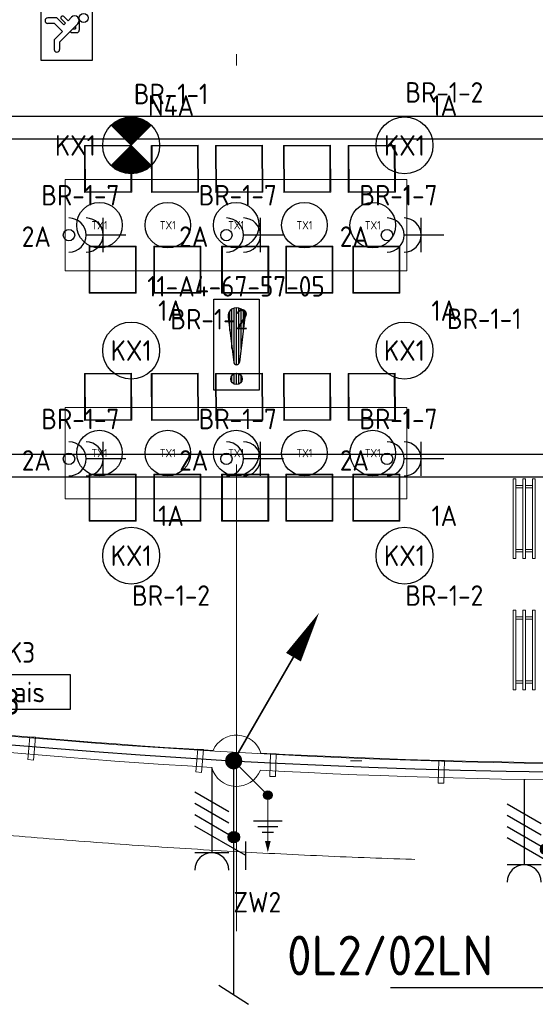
# Model space of a CAD drawing. Header units: millimetres. Extents: x -39149 to 267781, y -2340 to 58540.
# Tile 52 of 244: x 19707 to 24236, y -2137 to 6503. Entities that reach past the tile are written whole.
import ezdxf
from ezdxf.enums import TextEntityAlignment as Align

# ---------------------------------------------------------------- set-up
doc = ezdxf.new("R2010")
doc.units = ezdxf.units.MM
doc.header["$LTSCALE"] = 100
doc.header["$MEASUREMENT"] = 0
for name, pattern in [('B0605', [141, 70, -35, 1, -35]), ('B0703', [93.740001, 62.5, -31.240001]), ('E_GOOT2', [2000, 1000, 1000])]:
    doc.linetypes.add(name, pattern=pattern)
for name, color, linetype in [('00  Bestaand', 7, 'Continuous'), ('00  Bestaande kolommen', 7, 'Continuous'), ('000025--', 2, 'Continuous'), ('45 Plafond', 7, 'Continuous'), ('73 Keuken', 7, 'Continuous'), ('82 Interieur', 7, 'Continuous'), ('A Stramien', 7, 'Continuous'), ('AL$1A---_ALGEMEEN--bestaand', 9, 'Continuous'), ('EL6122--_L', 4, 'Continuous'), ('EL6131--_KG', 3, 'Continuous'), ('EL6221--_KRACHT_400', 3, 'Continuous'), ('EL6222--_KRACHT_230', 3, 'Continuous'), ('EL6223--', 3, 'Continuous'), ('EL6311--_LICHT_BINNEN', 3, 'Continuous'), ('EL6321--_NOODLICHT_DECEN', 3, 'Continuous'), ('EL6441--_DATACOM', 3, 'Continuous'), ('EL6511--_BRANDMELD', 3, 'Continuous'), ('handhaven - AL$1A---_ALGEMEEN', 8, 'Continuous'), ('I-BEV', 7, 'Continuous'), ('INDELING--bestaand', 7, 'Continuous')]:
    doc.layers.add(name, color=color, linetype=linetype)
doc.styles.add('BURO-018', font='isocp.shx', dxfattribs={"height": 180})
doc.styles.add('buro-035', font='isocp.shx', dxfattribs={"height": 350})
doc.styles.add('GENERATED_STYLE_3', font='swiss.ttf', dxfattribs={"width": 0.96})
doc.styles.add('ISO25', font='ISO', dxfattribs={"height": 225})
doc.styles.add('STABICAD-012', font='ISOCP.SHX', dxfattribs={"height": 1.2})
doc.styles.add('STABICAD-018', font='ISOCP.SHX', dxfattribs={"height": 1.8})

# ---------------------------------------------------------------- blocks, each defined once
blk = doc.blocks.new('Slab_152_7', base_point=(61.5, 11625))
at = {"layer": '45 Plafond', "color": 8, "linetype": 'Continuous', "lineweight": 0}
blk.add_lwpolyline([(61.5, 11625), (7161.5, 11625), (7161.5, 7850), (18261.5, 7850), (18261.5, 10250), (18050.2, 10250), (18050.2, 11625), (35849.9, 11625), (35849.9, 11400), (36099.9, 11400), (36099.9, 12175), (39053.2, 12175), (39053.2, 11445), (43211.5, 11445), (43211.5, 10132), (43211.5, 5466.1), (41411.5, 5466.1), (41411.5, 10199.6), (34211.5, 10199.6), (34211.5, 612.1, -0.138201), (61.5, 5162.9)], format="xyb", close=True, dxfattribs=at)
blk = doc.blocks.new('Slab_207_7', base_point=(24065.6, 2474.6))
at = {"layer": '82 Interieur', "color": 8, "linetype": 'Continuous', "lineweight": 0}
blk.add_lwpolyline([(24065.6, 2474.6), (24040.6, 2474.6), (24040.6, 1774.6), (24065.6, 1774.6)], close=True, dxfattribs=at)
blk = doc.blocks.new('Slab_234_7', base_point=(24150.6, 2474.6))
at = {"layer": '82 Interieur', "color": 8, "linetype": 'Continuous', "lineweight": 0}
blk.add_lwpolyline([(24150.6, 2474.6), (24125.6, 2474.6), (24125.6, 1774.6), (24150.6, 1774.6)], close=True, dxfattribs=at)
blk = doc.blocks.new('Slab_235_7', base_point=(24235.6, 2474.6))
at = {"layer": '82 Interieur', "color": 8, "linetype": 'Continuous', "lineweight": 0}
blk.add_lwpolyline([(24235.6, 2474.6), (24210.6, 2474.6), (24210.6, 1774.6), (24235.6, 1774.6)], close=True, dxfattribs=at)
blk = doc.blocks.new('Slab_239_7', base_point=(24125.6, 2414.6))
at = {"layer": '82 Interieur', "color": 8, "linetype": 'Continuous', "lineweight": 0}
blk.add_lwpolyline([(24125.6, 2414.6), (24065.7, 2414.6), (24065.7, 2394.6), (24125.6, 2394.6)], close=True, dxfattribs=at)
blk = doc.blocks.new('Slab_240_7', base_point=(24210.6, 2414.6))
at = {"layer": '82 Interieur', "color": 8, "linetype": 'Continuous', "lineweight": 0}
blk.add_lwpolyline([(24210.6, 2414.6), (24150.7, 2414.6), (24150.7, 2394.6), (24210.6, 2394.6)], close=True, dxfattribs=at)
blk = doc.blocks.new('Slab_242_7', base_point=(24125.6, 1854.6))
at = {"layer": '82 Interieur', "color": 8, "linetype": 'Continuous', "lineweight": 0}
blk.add_lwpolyline([(24125.6, 1854.6), (24065.7, 1854.6), (24065.7, 1834.6), (24125.6, 1834.6)], close=True, dxfattribs=at)
blk = doc.blocks.new('Slab_243_7', base_point=(24210.6, 1854.6))
at = {"layer": '82 Interieur', "color": 8, "linetype": 'Continuous', "lineweight": 0}
blk.add_lwpolyline([(24210.6, 1854.6), (24150.7, 1854.6), (24150.7, 1834.6), (24210.6, 1834.6)], close=True, dxfattribs=at)
blk = doc.blocks.new('Slab_246_7', base_point=(24065.6, 622.6))
at = {"layer": '82 Interieur', "color": 8, "linetype": 'Continuous', "lineweight": 0}
blk.add_lwpolyline([(24065.6, 622.6), (24040.6, 622.6), (24040.6, 1322.6), (24065.6, 1322.6)], close=True, dxfattribs=at)
blk = doc.blocks.new('Slab_247_7', base_point=(24150.6, 622.6))
at = {"layer": '82 Interieur', "color": 8, "linetype": 'Continuous', "lineweight": 0}
blk.add_lwpolyline([(24150.6, 622.6), (24125.6, 622.6), (24125.6, 1322.6), (24150.6, 1322.6)], close=True, dxfattribs=at)
blk = doc.blocks.new('Slab_248_7', base_point=(24235.6, 622.6))
at = {"layer": '82 Interieur', "color": 8, "linetype": 'Continuous', "lineweight": 0}
blk.add_lwpolyline([(24235.6, 622.6), (24210.6, 622.6), (24210.6, 1322.6), (24235.6, 1322.6)], close=True, dxfattribs=at)
blk = doc.blocks.new('Slab_252_7', base_point=(24125.6, 682.6))
at = {"layer": '82 Interieur', "color": 8, "linetype": 'Continuous', "lineweight": 0}
blk.add_lwpolyline([(24125.6, 682.6), (24065.7, 682.6), (24065.7, 702.6), (24125.6, 702.6)], close=True, dxfattribs=at)
blk = doc.blocks.new('Slab_253_7', base_point=(24210.6, 682.6))
at = {"layer": '82 Interieur', "color": 8, "linetype": 'Continuous', "lineweight": 0}
blk.add_lwpolyline([(24210.6, 682.6), (24150.7, 682.6), (24150.7, 702.6), (24210.6, 702.6)], close=True, dxfattribs=at)
blk = doc.blocks.new('Slab_255_7', base_point=(24125.6, 1242.6))
at = {"layer": '82 Interieur', "color": 8, "linetype": 'Continuous', "lineweight": 0}
blk.add_lwpolyline([(24125.6, 1242.6), (24065.7, 1242.6), (24065.7, 1262.6), (24125.6, 1262.6)], close=True, dxfattribs=at)
blk = doc.blocks.new('Slab_256_7', base_point=(24210.6, 1242.6))
at = {"layer": '82 Interieur', "color": 8, "linetype": 'Continuous', "lineweight": 0}
blk.add_lwpolyline([(24210.6, 1242.6), (24150.7, 1242.6), (24150.7, 1262.6), (24210.6, 1262.6)], close=True, dxfattribs=at)
blk = doc.blocks.new('Slab_259_7', base_point=(23108, 5100))
at = {"layer": '82 Interieur', "color": 8, "linetype": 'Continuous', "lineweight": 0}
blk.add_lwpolyline([(23108, 5100), (23108, 4300), (20108, 4300), (20108, 5100)], close=True, dxfattribs=at)
blk = doc.blocks.new('Slab_260_7', base_point=(23108, 3100))
at = {"layer": '82 Interieur', "color": 8, "linetype": 'Continuous', "lineweight": 0}
blk.add_lwpolyline([(23108, 3100), (23108, 2300), (20108, 2300), (20108, 3100)], close=True, dxfattribs=at)
blk = doc.blocks.new('Wall_50_7', base_point=(11.5, 5100))
at = {"layer": '00  Bestaand', "color": 8, "linetype": 'Continuous', "lineweight": 0}
for radius, start, end in [(63561, 260.429769, 266.577558), (63711, 260.431191, 266.575285), (63561, 266.957192, 273.063635), (63711, 266.959465, 273.060545)]:
    blk.add_arc((25200.1, 63538.7), radius, start, end, dxfattribs=at)
blk = doc.blocks.new('Wall_255_7', base_point=(23388.2, 4.1))
at = {"layer": '00  Bestaand', "color": 8, "linetype": 'Continuous', "lineweight": 0}
for p, q in [((23388.2, 4.1), (23382.4, -195.8)), ((23438.1, 2.7), (23388.2, 4.1)), ((23432.4, -197.2), (23438.1, 2.7)), ((23382.4, -195.8), (23432.4, -197.2))]:
    blk.add_line(p, q, dxfattribs=at)
blk = doc.blocks.new('Wall_256_7', base_point=(21908.7, 63.5))
at = {"layer": '00  Bestaand', "color": 8, "linetype": 'Continuous', "lineweight": 0}
for p, q in [((21908.7, 63.5), (21902.8, -136.4)), ((21958.7, 62.1), (21908.7, 63.5)), ((21952.8, -137.9), (21958.7, 62.1)), ((21902.8, -136.4), (21952.8, -137.9))]:
    blk.add_line(p, q, dxfattribs=at)
blk = doc.blocks.new('Wall_258_7', base_point=(21270.6, 102.5))
at = {"layer": '00  Bestaand', "color": 8, "linetype": 'Continuous', "lineweight": 0}
for p, q in [((21270.6, 102.5), (21253.5, -96.8)), ((21320.4, 98.2), (21270.6, 102.5)), ((21303.4, -101.1), (21320.4, 98.2)), ((21253.5, -96.8), (21303.4, -101.1))]:
    blk.add_line(p, q, dxfattribs=at)
blk = doc.blocks.new('Wall_259_7', base_point=(19796.3, 210.4))
at = {"layer": '00  Bestaand', "color": 8, "linetype": 'Continuous', "lineweight": 0}
for p, q in [((19796.3, 210.4), (19779.2, 11.2)), ((19846.1, 206.1), (19796.3, 210.4)), ((19829, 6.9), (19846.1, 206.1)), ((19779.2, 11.2), (19829, 6.9))]:
    blk.add_line(p, q, dxfattribs=at)
blk = doc.blocks.new('Kruk 04 14')
at = {"layer": '82 Interieur', "color": 8, "linetype": 'Continuous', "lineweight": 0}
for p, q in [((206.7, 206.7), (-206.7, 206.7)), ((-206.7, 206.7), (-206.7, -206.7)), ((206.7, 206.7), (-206.7, 206.7)), ((-206.7, 206.7), (-206.7, -206.7)), ((200, 200), (-200, 200)), ((-200, 200), (-200, -200)), ((200, -200), (200, 200)), ((206.7, -206.7), (206.7, 206.7)), ((206.7, -206.7), (206.7, 206.7)), ((-206.7, -206.7), (206.7, -206.7)), ((-206.7, -206.7), (206.7, -206.7)), ((-200, -200), (200, -200))]:
    blk.add_line(p, q, dxfattribs=at)
blk = doc.blocks.new('Column_34_7', base_point=(21611.5, 0))
at = {"layer": '00  Bestaande kolommen', "color": 8, "linetype": 'Continuous', "lineweight": 0}
for start, end in [(17.39656, 156.13819), (195.08637, 338.44838)]:
    blk.add_arc((21611.5, 0), 225, start, end, dxfattribs=at)
blk = doc.blocks.new('Standard grid marker_9')
at = {"layer": 'A Stramien', "color": 8, "linetype": 'B0605', "lineweight": 0}
blk.add_line((4000, 0), (53996.3, 0), dxfattribs=at)
at = {"layer": 'A Stramien', "color": 4, "lineweight": 0, "style": 'GENERATED_STYLE_3'}
blk.add_attdef('AC_MARKERTEXT_1', text='', height=100, dxfattribs=at).set_placement((-139.2, -80), align=Align.BOTTOM_LEFT)
blk = doc.blocks.new('Standard grid marker_10')
at = {"layer": 'A Stramien', "color": 8, "linetype": 'B0605', "lineweight": 0}
blk.add_line((4000, 0), (54000, 0), dxfattribs=at)
at = {"layer": 'A Stramien', "color": 4, "lineweight": 0, "style": 'GENERATED_STYLE_3'}
blk.add_attdef('AC_MARKERTEXT_1', text='', height=100, dxfattribs=at).set_placement((-139.2, -80), align=Align.BOTTOM_LEFT)
blk = doc.blocks.new('Standard grid marker_14')
at = {"layer": 'A Stramien', "color": 8, "linetype": 'B0605', "lineweight": 0}
for p, q in [((4000, 0), (46394.8, 0)), ((46394.8, 0), (50394.8, 0))]:
    blk.add_line(p, q, dxfattribs=at)
at = {"layer": 'A Stramien', "color": 4, "lineweight": 0, "style": 'GENERATED_STYLE_3'}
blk.add_attdef('AC_MARKERTEXT_1', text='', height=100, rotation=90, dxfattribs=at).set_placement((-20, -48.4), align=Align.BOTTOM_LEFT)
blk = doc.blocks.new('1115B3A')
at = {"layer": 'handhaven - AL$1A---_ALGEMEEN', "color": 0, "linetype": 'Continuous'}
blk.add_circle((0, 0), 2.5, dxfattribs=at)
at = {"layer": 'handhaven - AL$1A---_ALGEMEEN', "color": 0, "linetype": 'Continuous', "style": 'BURO-018'}
for tag, p in [('CIRCUIT', (0, 5)), ('PANEL', (0, 5)), ('SUBCIRCUIT', (4.5, 5)), ('LIGHTFIXTURECODE', (0, 0)), ('SWITCHCODE', (4.5, -1))]:
    blk.add_attdef(tag, text='', height=1.8, dxfattribs=at).set_placement(p, align=Align.MIDDLE)
blk = doc.blocks.new('E00018')
at = {"color": 0, "linetype": 'Continuous'}
for p, q in [((-1.768, -1.768), (1.768, 1.768)), ((1.768, -1.768), (-1.768, 1.768))]:
    blk.add_line(p, q, dxfattribs=at)
at = {"color": 0, "linetype": 'Continuous', "const_width": 2.5}
for points in [[(-0.884, 0.884, -0.198912), (0, 1.25, -0.198912), (0.884, 0.884, -1)], [(-0.884, -0.884, 0.198912), (0, -1.25, 0.198912), (0.884, -0.884, 1)]]:
    blk.add_lwpolyline(points, format="xyb", dxfattribs=at)
blk = doc.blocks.new('1115B3A-NO1')
at = {"color": 0, "linetype": 'Continuous'}
blk.add_circle((0, 0), 2.5, dxfattribs=at)
at = {"color": 0, "zscale": 100}
blk.add_blockref('E00018', (0, 0), dxfattribs=at)
at = {"color": 0, "linetype": 'Continuous', "style": 'BURO-018'}
for tag, p in [('CIRCUIT', (0, 5)), ('PANEL', (0, 5)), ('SUBCIRCUIT', (4.5, 5)), ('LIGHTFIXTURECODE', (0, 0)), ('SWITCHCODE', (4.5, -1))]:
    blk.add_attdef(tag, text='', height=1.8, dxfattribs=at).set_placement(p, align=Align.MIDDLE)
blk = doc.blocks.new('E00407')
at = {"color": 0}
blk.add_line((0, 1), (0, 4.5), dxfattribs=at)
at = {"color": 0, "linetype": 'Continuous'}
blk.add_line((-1.5, 3), (1.5, 3), dxfattribs=at)
blk.add_circle((0, 6), 0.5, dxfattribs=at)
at = {"color": 0}
for centre in [(0, 6), (0, 4.5)]:
    blk.add_arc(centre, 1.5, 180, 0, dxfattribs=at)
at = {"color": 0, "linetype": 'Continuous', "style": 'BURO-018'}
for tag, p in [('PANEL', (0, 11)), ('CIRCUIT', (0, 8)), ('SUBCIRCUIT', (4.5, 8)), ('SWITCHCODE', (3.5, 5))]:
    blk.add_attdef(tag, text='', height=1.8, dxfattribs=at).set_placement(p, align=Align.MIDDLE)
at = {"color": 0, "linetype": 'Continuous', "style": 'BURO-018', "flags": 1}
blk.add_attdef('ARTICLECODE', text='', height=1.8, dxfattribs=at).set_placement((0, 0), align=Align.MIDDLE)
blk = doc.blocks.new('1115C2G')
at = {"color": 0, "linetype": 'Continuous'}
for p, q in [((-4.5, 5.5), (4.5, 5.5)), ((-4.5, 1), (-4.5, 5.5)), ((4.5, 1), (4.5, 5.5)), ((-2.681, 4.35), (-3.52, 4.35)), ((-1.94, 3.609), (-2.681, 4.35)), ((-1.24, 4.309), (-1.24, 4.91)), ((-0.76, 4.11), (-0.76, 4.91)), ((2, 5.15), (3.5, 5.15)), ((2, 1.35), (2, 5.15)), ((3.5, 5.15), (3.5, 1.35)), ((-2.88, 3.87), (-3.52, 3.87)), ((-1.271, 2.261), (-2.88, 3.87)), ((-1.24, 4.309), (-1.94, 3.609)), ((-1.374, 3.496), (-0.76, 4.11)), ((-1.233, 3.354), (-1.374, 3.496)), ((-0.872, 3.715), (-1.233, 3.354)), ((-0.646, 3.489), (-1.007, 3.128)), ((-1.94, 2.93), (-2.04, 2.83)), ((-2.04, 2.83), (-2.04, 2.344)), ((-1.714, 2.704), (-1.72, 2.697)), ((-1.72, 2.697), (-1.72, 2.464)), ((-0.705, 2.827), (-1.007, 3.128)), ((-0.988, 2.144), (-1.84, 2.144)), ((-1.474, 2.464), (-1.72, 2.464)), ((4.5, 1), (-4.5, 1)), ((2, 1.35), (3.5, 1.35))]:
    blk.add_line(p, q, dxfattribs=at)
blk.add_lwpolyline([(1.5, 3.25, 0, 0.7, 0), (0, 3.25, 0.7, 0.7, 0)], format="xyseb", dxfattribs=at)
blk.add_circle((-0.76, 1.75), 0.4, dxfattribs=at)
for centre, radius, start, end in [((-3.52, 4.11), 0.24, 90, 270), ((-1, 4.91), 0.24, 0, 180), ((-0.759, 3.602), 0.16, 315, 135), ((-0.988, 2.544), 0.4, 225, 45), ((-1.84, 2.344), 0.2, 180, 270)]:
    blk.add_arc(centre, radius, start, end, dxfattribs=at)
at = {"color": 0, "linetype": 'Continuous', "style": 'BURO-018'}
for tag, p in [('PANEL', (0, 15.167)), ('CIRCUIT', (0, 12.167)), ('SUBCIRCUIT', (4.5, 12.167)), ('LIGHTFIXTURECODE', (0, 8))]:
    blk.add_attdef(tag, text='', height=1.8, dxfattribs=at).set_placement(p, align=Align.MIDDLE)
blk = doc.blocks.new('armatuurWX')
at = {"layer": 'EL6311--_LICHT_BINNEN', "linetype": 'Continuous'}
blk.add_circle((4665, -2615), 500, dxfattribs=at)
at = {"layer": 'EL6311--_LICHT_BINNEN', "linetype": 'Continuous', "style": 'BURO-018'}
for tag, p in [('E_GROEP', (4665, -2115)), ('E_GKAST', (4665, -2115)), ('E_SGROEP', (5115, -2115)), ('E_ARMCODE', (4665, -2615)), ('E_SLET', (5115, -2715))]:
    blk.add_attdef(tag, text='', height=180, dxfattribs=at).set_placement(p, align=Align.MIDDLE)
blk = doc.blocks.new('E00113')
at = {"color": 0, "linetype": 'Continuous'}
for p, q in [((-5, 4), (-5, 1)), ((5, 4), (-5, 4)), ((5, 1), (5, 4)), ((-5, 1), (5, 1))]:
    blk.add_line(p, q, dxfattribs=at)
at = {"color": 0, "linetype": 'Continuous', "style": 'BURO-018'}
for tag, p in [('TEXT1', (0, 6)), ('TEXT2', (0, 2.5))]:
    blk.add_attdef(tag, text='', height=1.8, dxfattribs=at).set_placement(p, align=Align.MIDDLE)
at = {"color": 0, "linetype": 'Continuous', "style": 'BURO-018', "flags": 1}
blk.add_attdef('ARTICLECODE', text='', height=1.8, dxfattribs=at).set_placement((0, 0), align=Align.MIDDLE)
blk = doc.blocks.new('111304F')
at = {"color": 0, "linetype": 'Continuous'}
for p, q in [((-3, 9.982), (-3, 7.482)), ((-3, 8.732), (1.5, 6.134)), ((-1.5, 8.5), (1.5, 8.5)), ((0, 1), (0, 8.5)), ((1.5, 5.134), (-1.5, 6.866)), ((1.5, 4.134), (-1.5, 5.866)), ((1.5, 3.134), (-1.5, 4.866))]:
    blk.add_line(p, q, dxfattribs=at)
at = {"color": 0, "linetype": 'Continuous', "const_width": 0.5}
blk.add_lwpolyline([(-1.683, 7.116, 1), (-2.183, 7.116, 1)], format="xyb", close=True, dxfattribs=at)
at = {"color": 0, "linetype": 'Continuous'}
blk.add_circle((-1.933, 7.116), 0.5, dxfattribs=at)
blk.add_arc((0, 10), 1.5, 180, 0, dxfattribs=at)
at = {"color": 0, "linetype": 'Continuous', "style": 'STABICAD-018'}
for tag, p in [('PANEL', (0, 15.5)), ('CIRCUIT', (0, 12.5)), ('SUBCIRCUIT', (4.5, 12.5)), ('ARTICLECODE', (0, 0))]:
    blk.add_attdef(tag, text='', height=1.8, dxfattribs=at).set_placement(p, align=Align.MIDDLE)
at = {"color": 0, "linetype": 'Continuous', "style": 'STABICAD-018', "flags": 1}
blk.add_attdef('POWERCODE', text='', height=1.8, dxfattribs=at).set_placement((13, 12.5), align=Align.MIDDLE)
blk = doc.blocks.new('P6122001')
at = {"linetype": 'Continuous'}
blk.add_lwpolyline([(7.5, 12.99, 0, 1.5, 0), (5.25, 9.093, 1.5, 1.5, 0)], format="xyseb", dxfattribs=at)
at = {"linetype": 'Continuous', "const_width": 0.15}
blk.add_lwpolyline([(0, 0), (6.794, 11.768)], dxfattribs=at)
at = {"const_width": 0.75}
blk.add_lwpolyline([(-0.375, 0, 1), (0.375, 0, 1)], format="xyb", close=True, dxfattribs=at)
blk = doc.blocks.new('P6122008')
at = {"const_width": 0.75}
blk.add_lwpolyline([(-0.375, 0, 1), (0.375, 0, 1)], format="xyb", close=True, dxfattribs=at)
at = {"linetype": 'Continuous'}
blk.add_circle((0, 0), 0.75, dxfattribs=at)
blk = doc.blocks.new('P6122005')
at = {"linetype": 'Continuous'}
for p, q in [((-2.5, -4.5), (2.5, -4.5)), ((-1.75, -5.5), (1.75, -5.5)), ((-1, -6.5), (1, -6.5))]:
    blk.add_line(p, q, dxfattribs=at)
at = {"linetype": 'Continuous', "const_width": 0.15}
blk.add_lwpolyline([(0, -9), (0, 0)], dxfattribs=at)
at = {"linetype": 'Continuous'}
blk.add_lwpolyline([(0, -10, 0, 1, 0), (0, -8, 1, 1, 0)], format="xyseb", dxfattribs=at)
at = {"layer": '000025--', "linetype": 'Continuous', "style": 'ISO25'}
for tag, p in [('E_AARDCODE', (0.06, -12.5)), ('E_TEKST', (0.12, -16))]:
    blk.add_attdef(tag, text='', height=2.25, dxfattribs=at).set_placement(p, align=Align.MIDDLE)
blk = doc.blocks.new('*X1918')
at = {"layer": 'AL$1A---_ALGEMEEN--bestaand', "color": 0, "linetype": 'Continuous'}
for p, q in [((159.8, 197.35), (159.8, 202.223)), ((160, 197.25), (160, 202.25)), ((160.2, 197.35), (160.2, 202.223)), ((159.4, 200.262), (159.4, 201.95)), ((159.6, 198.675), (159.6, 202.134)), ((160.4, 198.675), (160.4, 202.134)), ((160.6, 200.262), (160.6, 201.95)), ((159.6, 195.7), (159.6, 196.3)), ((159.8, 195.542), (159.8, 196.458)), ((160, 195.5), (160, 196.5)), ((160.2, 195.542), (160.2, 196.458)), ((160.4, 195.7), (160.4, 196.3))]:
    blk.add_line(p, q, dxfattribs=at)
blk = doc.blocks.new('1116A7')
at = {"layer": 'AL$1A---_ALGEMEEN--bestaand', "color": 0, "linetype": 'Continuous'}
for p, q in [((-2, -4), (-2, 4)), ((-2, 4), (2, 4)), ((2, 4), (2, -4)), ((-0.744, 2.406), (-0.248, -1.531)), ((0.744, 2.406), (0.248, -1.531)), ((2, -4), (-2, -4))]:
    blk.add_line(p, q, dxfattribs=at)
blk.add_circle((0, -3), 0.5, dxfattribs=at)
for centre, radius, start, end in [((0, 2.5), 0.75, 352.81924, 187.18076), ((0, -1.5), 0.25, 187.18076, 352.81924)]:
    blk.add_arc(centre, radius, start, end, dxfattribs=at)
blk.add_blockref('*X1918', (-160, -199), dxfattribs=at)
at = {"layer": 'AL$1A---_ALGEMEEN--bestaand', "color": 0, "linetype": 'Continuous', "style": 'BURO-018'}
blk.add_attdef('TEXT1', text='', height=1.8, dxfattribs=at).set_placement((0, 6.5), align=Align.MIDDLE)
at = {"layer": 'AL$1A---_ALGEMEEN--bestaand', "color": 0, "linetype": 'Continuous', "style": 'BURO-018', "flags": 1}
blk.add_attdef('ARTICLECODE', (0, 0), '', height=1.8, dxfattribs=at)
at = {"layer": 'EL6221--_KRACHT_400', "color": 1, "style": 'STABICAD-012'}
blk.add_attdef('FIREPROTECTION_PANEL', text='', height=1.8, dxfattribs=at).set_placement((716.247, 450.773), align=Align.MIDDLE)
at = {"layer": 'EL6222--_KRACHT_230', "color": 1, "style": 'STABICAD-018'}
for tag in ['FIREPROTECTION_HARDWARENUMBER', 'FIREPROTECTION_ZONE']:
    blk.add_attdef(tag, (0, 0), '', height=1.8, dxfattribs=at)
at = {"layer": 'EL6311--_LICHT_BINNEN', "color": 1, "style": 'STABICAD-018'}
blk.add_attdef('CODING2', (0, 0), '', height=1.8, dxfattribs=at)
at = {"layer": 'EL6441--_DATACOM', "color": 1, "style": 'STABICAD-018'}
blk.add_attdef('CODING1', (0, 0), '', height=1.8, dxfattribs=at)

msp = doc.modelspace()

# ---------------------------------------------------------------- linework, layer by layer
at = {"layer": '73 Keuken', "color": 8, "linetype": 'B0703', "lineweight": 0}
msp.add_arc((25211.3, 63523.1), 64420.4, 245.958382, 293.907461, dxfattribs=at)
at = {"layer": 'EL6122--_L'}
for p, q in [((21586.5, 0.3), (21586.5, -2052.4)), ((21455.1, -1968.2), (21717.9, -2136.6))]:
    msp.add_line(p, q, dxfattribs=at)
at = {"layer": 'EL6122--_L', "linetype": 'Continuous'}
msp.add_line((21586.5, 0.3), (21886.5, -302.2), dxfattribs=at)
at = {"layer": 'EL6122--_L'}
msp.add_arc((25186.5, 63538.5), 63640.1, 246.67311, 293.32689, dxfattribs=at)
at = {"layer": 'EL6131--_KG', "linetype": 'E_GOOT2'}
for p, q in [((1657.9, 5657.8), (26415.3, 5657.8)), ((1657.9, 5457.8), (26415.3, 5457.8)), ((8581.9, 2691.7), (26415.3, 2691.7)), ((8381.9, 2491.7), (26415.3, 2491.7))]:
    msp.add_line(p, q, dxfattribs=at)
at = {"layer": 'INDELING--bestaand'}
msp.add_line((22963.9, -1989.8), (24891.8, -1989.8), dxfattribs=at)

# ---------------------------------------------------------------- block references
at = {"layer": '00  Bestaand', "color": 1, "lineweight": 0}
msp.add_blockref('Wall_50_7', (11.5, 5100), dxfattribs=at)
at = {"layer": '00  Bestaand', "color": 251, "lineweight": 0}
for name, p in [('Wall_259_7', (19796.3, 210.4)), ('Wall_258_7', (21270.6, 102.5)), ('Wall_256_7', (21908.7, 63.5)), ('Wall_255_7', (23388.2, 4.1))]:
    msp.add_blockref(name, p, dxfattribs=at)
at = {"layer": '00  Bestaande kolommen', "color": 3, "lineweight": 0}
msp.add_blockref('Column_34_7', (21611.5, 0), dxfattribs=at)
at = {"layer": '45 Plafond', "color": 252, "linetype": 'Continuous', "lineweight": 0}
msp.add_blockref('Slab_152_7', (61.5, 11625), dxfattribs=at)
at = {"layer": '82 Interieur', "color": 30, "linetype": 'Continuous', "lineweight": 0, "xscale": -0.9999999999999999, "zscale": 1000, "rotation": 0.356649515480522}
for p in [(20483.4, 5194.4), (21070.8, 5194.4), (21634.7, 5194.4), (22231.2, 5194.4), (22798.7, 5194.4), (20483.4, 3194.4), (21070.8, 3194.4), (21634.7, 3194.4), (22231.2, 3194.4), (22798.7, 3194.4)]:
    msp.add_blockref('Kruk 04 14', p, dxfattribs=at)
at = {"layer": '82 Interieur', "color": 30, "linetype": 'Continuous', "lineweight": 0}
for name, p in [('Slab_259_7', (23108, 5100)), ('Slab_260_7', (23108, 3100)), ('Slab_207_7', (24065.6, 2474.6)), ('Slab_234_7', (24150.6, 2474.6)), ('Slab_235_7', (24235.6, 2474.6)), ('Slab_239_7', (24125.6, 2414.6)), ('Slab_240_7', (24210.6, 2414.6)), ('Slab_242_7', (24125.6, 1854.6)), ('Slab_243_7', (24210.6, 1854.6)), ('Slab_246_7', (24065.6, 622.6)), ('Slab_247_7', (24150.6, 622.6)), ('Slab_248_7', (24235.6, 622.6)), ('Slab_255_7', (24125.6, 1242.6)), ('Slab_256_7', (24210.6, 1242.6)), ('Slab_252_7', (24125.6, 682.6)), ('Slab_253_7', (24210.6, 682.6))]:
    msp.add_blockref(name, p, dxfattribs=at)
at = {"layer": '82 Interieur', "color": 30, "linetype": 'Continuous', "lineweight": 0, "xscale": -1, "zscale": 1000}
for p in [(20523.5, 4309.2), (21091, 4309.2), (21687.5, 4309.2), (22251.4, 4309.2), (22838.8, 4309.2), (20523.5, 2309.2), (21091, 2309.2), (21687.5, 2309.2), (22251.4, 2309.2), (22838.8, 2309.2)]:
    msp.add_blockref('Kruk 04 14', p, dxfattribs=at)
at = {"layer": 'A Stramien', "color": 1, "linetype": 'Continuous', "lineweight": 0, "zscale": 1000, "rotation": 270}
msp.add_blockref('Standard grid marker_14', (21611.5, 48900), dxfattribs=at)
at = {"layer": 'A Stramien', "color": 1, "linetype": 'Continuous', "lineweight": 0, "zscale": 1000}
for name, p in [('Standard grid marker_9', (-5984.8, 5100.3)), ('Standard grid marker_10', (-5988.5, 0))]:
    msp.add_blockref(name, p, dxfattribs=at)
at = {"layer": 'EL6122--_L', "linetype": 'Continuous'}
for name, p, xscale, yscale, zscale in [('P6122001', (21586.5, 0.3), 100, 100, 100), ('P6122005', (21886.5, -302.2), 50, 50, 50), ('P6122008', (21886.5, -302.2), 50, 50, 50)]:
    msp.add_blockref(name, p, dxfattribs=dict(at, xscale=xscale, yscale=yscale, zscale=zscale))
at = {"layer": 'EL6223--', "linetype": 'Continuous'}
ref = msp.add_blockref('E00113', (19652.7, 353.8), dxfattribs=dict(at, xscale=100, yscale=100))
ref.add_attrib('TEXT1', 'RK3', dxfattribs={"layer": '0', "color": 1, "linetype": 'ByBlock', "height": 180, "style": 'STABICAD-018'}).set_placement((19652.7, 951.5), align=Align.MIDDLE)
ref.add_attrib('TEXT2', 'relais', dxfattribs={"layer": '0', "color": 1, "linetype": 'ByBlock', "height": 180, "style": 'STABICAD-018'}).set_placement((19652.7, 603.8), align=Align.MIDDLE)
ref = msp.add_blockref('111304F', (21394.2, 41.4), dxfattribs=dict(at, xscale=100, yscale=100, rotation=180))
ref.add_attrib('ARTICLECODE', 'ZW2', dxfattribs={"layer": '0', "color": 1, "linetype": 'ByBlock', "height": 180, "style": 'STABICAD-018'}).set_placement((21794.2, -1240.7), align=Align.MIDDLE)
ref = msp.add_blockref('111304F', (24137.8, -63.5), dxfattribs=dict(at, xscale=100, yscale=100, rotation=180))
ref.add_attrib('ARTICLECODE', 'ZW3', dxfattribs={"layer": '0', "color": 1, "linetype": 'ByBlock', "height": 180, "style": 'STABICAD-018'}).set_placement((24537.8, -1345.6), align=Align.MIDDLE)
at = {"layer": 'EL6311--_LICHT_BINNEN', "linetype": 'Continuous'}
ref = msp.add_blockref('1115B3A-NO1', (20686.5, 5400.3), dxfattribs=dict(at, xscale=100, yscale=100, zscale=100))
ref.add_attrib('CIRCUIT', 'N4A', dxfattribs={"layer": '0', "color": 3, "linetype": 'ByBlock', "height": 180, "style": 'BURO-018'}).set_placement((21036.5, 5750.3), align=Align.MIDDLE)
ref.add_attrib('LIGHTFIXTURECODE', 'KX1', dxfattribs={"layer": '0', "color": 3, "linetype": 'ByBlock', "height": 180, "style": 'BURO-018'}).set_placement((20197.1, 5400.3), align=Align.MIDDLE)
ref.add_attrib('SWITCHCODE', 'BR-1-1', dxfattribs={"layer": '0', "color": 3, "linetype": 'ByBlock', "height": 180, "style": 'BURO-018'}).set_placement((21036.5, 5851.7), align=Align.MIDDLE)
ref = msp.add_blockref('1115B3A', (23086.5, 5400.3), dxfattribs=dict(at, xscale=100, yscale=100, zscale=100))
ref.add_attrib('CIRCUIT', '1A', dxfattribs={"layer": '0', "color": 3, "linetype": 'ByBlock', "height": 180, "style": 'BURO-018'}).set_placement((23436.5, 5750.3), align=Align.MIDDLE)
ref.add_attrib('LIGHTFIXTURECODE', 'KX1', dxfattribs={"layer": '0', "color": 3, "linetype": 'ByBlock', "height": 180, "style": 'BURO-018'}).set_placement((23086.5, 5400.3), align=Align.MIDDLE)
ref.add_attrib('SWITCHCODE', 'BR-1-2', dxfattribs={"layer": '0', "color": 3, "linetype": 'ByBlock', "height": 180, "style": 'BURO-018'}).set_placement((23436.5, 5865.5), align=Align.MIDDLE)
ref = msp.add_blockref('E00407', (20740.2, 4613.3), dxfattribs=dict(at, xscale=100, yscale=100, zscale=100, rotation=90))
ref.add_attrib('CIRCUIT', '2A', dxfattribs={"layer": '0', "linetype": 'ByBlock', "height": 180, "style": 'BURO-018'}).set_placement((19853.6, 4599.5), align=Align.MIDDLE)
ref.add_attrib('SWITCHCODE', 'BR-1-7', dxfattribs={"layer": '0', "linetype": 'ByBlock', "height": 180, "style": 'BURO-018'}).set_placement((20240.2, 4963.3), align=Align.MIDDLE)
ref = msp.add_blockref('E00407', (22122.7, 4613.3), dxfattribs=dict(at, xscale=100, yscale=100, zscale=100, rotation=90))
ref.add_attrib('CIRCUIT', '2A', dxfattribs={"layer": '0', "linetype": 'ByBlock', "height": 180, "style": 'BURO-018'}).set_placement((21236, 4599.5), align=Align.MIDDLE)
ref.add_attrib('SWITCHCODE', 'BR-1-7', dxfattribs={"layer": '0', "linetype": 'ByBlock', "height": 180, "style": 'BURO-018'}).set_placement((21622.7, 4963.3), align=Align.MIDDLE)
ref = msp.add_blockref('E00407', (23533.2, 4613.3), dxfattribs=dict(at, xscale=100, yscale=100, zscale=100, rotation=90))
ref.add_attrib('CIRCUIT', '2A', dxfattribs={"layer": '0', "linetype": 'ByBlock', "height": 180, "style": 'BURO-018'}).set_placement((22646.5, 4599.5), align=Align.MIDDLE)
ref.add_attrib('SWITCHCODE', 'BR-1-7', dxfattribs={"layer": '0', "linetype": 'ByBlock', "height": 180, "style": 'BURO-018'}).set_placement((23033.2, 4963.3), align=Align.MIDDLE)
at = {"layer": 'EL6311--_LICHT_BINNEN', "xscale": 0.4, "yscale": 0.4, "zscale": 0.4}
for p in [(18542, 5746.3), (19142, 5746.3), (19742, 5746.3), (20342, 5746.3), (20942, 5746.3), (18542, 3746.3), (19142, 3746.3), (19742, 3746.3), (20342, 3746.3), (20942, 3746.3)]:
    msp.add_blockref('armatuurWX', p, dxfattribs=at).add_auto_attribs({'E_ARMCODE': 'TX1'})
at = {"layer": 'EL6311--_LICHT_BINNEN', "linetype": 'Continuous'}
ref = msp.add_blockref('1115B3A', (20686.5, 3600.3), dxfattribs=dict(at, xscale=100, yscale=100, zscale=100))
ref.add_attrib('CIRCUIT', '1A', dxfattribs={"layer": '0', "color": 3, "linetype": 'ByBlock', "height": 180, "style": 'BURO-018'}).set_placement((21036.5, 3950.3), align=Align.MIDDLE)
ref.add_attrib('LIGHTFIXTURECODE', 'KX1', dxfattribs={"layer": '0', "color": 3, "linetype": 'ByBlock', "height": 180, "style": 'BURO-018'}).set_placement((20686.5, 3600.3), align=Align.MIDDLE)
ref.add_attrib('SWITCHCODE', 'BR-1-2', dxfattribs={"layer": '0', "color": 3, "linetype": 'ByBlock', "height": 180, "style": 'BURO-018'}).set_placement((21372.7, 3875.4), align=Align.MIDDLE)
ref = msp.add_blockref('1115B3A', (23086.5, 3600.3), dxfattribs=dict(at, xscale=100, yscale=100, zscale=100))
ref.add_attrib('CIRCUIT', '1A', dxfattribs={"layer": '0', "color": 3, "linetype": 'ByBlock', "height": 180, "style": 'BURO-018'}).set_placement((23436.5, 3950.3), align=Align.MIDDLE)
ref.add_attrib('LIGHTFIXTURECODE', 'KX1', dxfattribs={"layer": '0', "color": 3, "linetype": 'ByBlock', "height": 180, "style": 'BURO-018'}).set_placement((23086.5, 3600.3), align=Align.MIDDLE)
ref.add_attrib('SWITCHCODE', 'BR-1-1', dxfattribs={"layer": '0', "color": 3, "linetype": 'ByBlock', "height": 180, "style": 'BURO-018'}).set_placement((23786.7, 3879.2), align=Align.MIDDLE)
ref = msp.add_blockref('E00407', (20740.2, 2649.7), dxfattribs=dict(at, xscale=100, yscale=100, zscale=100, rotation=90))
ref.add_attrib('CIRCUIT', '2A', dxfattribs={"layer": '0', "linetype": 'ByBlock', "height": 180, "style": 'BURO-018'}).set_placement((19853.6, 2635.9), align=Align.MIDDLE)
ref.add_attrib('SWITCHCODE', 'BR-1-7', dxfattribs={"layer": '0', "linetype": 'ByBlock', "height": 180, "style": 'BURO-018'}).set_placement((20240.2, 2999.7), align=Align.MIDDLE)
ref = msp.add_blockref('E00407', (22122.7, 2649.7), dxfattribs=dict(at, xscale=100, yscale=100, zscale=100, rotation=90))
ref.add_attrib('CIRCUIT', '2A', dxfattribs={"layer": '0', "linetype": 'ByBlock', "height": 180, "style": 'BURO-018'}).set_placement((21236, 2635.9), align=Align.MIDDLE)
ref.add_attrib('SWITCHCODE', 'BR-1-7', dxfattribs={"layer": '0', "linetype": 'ByBlock', "height": 180, "style": 'BURO-018'}).set_placement((21622.7, 2999.7), align=Align.MIDDLE)
ref = msp.add_blockref('E00407', (23533.2, 2649.7), dxfattribs=dict(at, xscale=100, yscale=100, zscale=100, rotation=90))
ref.add_attrib('CIRCUIT', '2A', dxfattribs={"layer": '0', "linetype": 'ByBlock', "height": 180, "style": 'BURO-018'}).set_placement((22646.5, 2635.9), align=Align.MIDDLE)
ref.add_attrib('SWITCHCODE', 'BR-1-7', dxfattribs={"layer": '0', "linetype": 'ByBlock', "height": 180, "style": 'BURO-018'}).set_placement((23033.2, 2999.7), align=Align.MIDDLE)
ref = msp.add_blockref('1115B3A', (20686.5, 1800.3), dxfattribs=dict(at, xscale=100, yscale=100, zscale=100))
ref.add_attrib('CIRCUIT', '1A', dxfattribs={"layer": '0', "color": 3, "linetype": 'ByBlock', "height": 180, "style": 'BURO-018'}).set_placement((21036.5, 2150.3), align=Align.MIDDLE)
ref.add_attrib('LIGHTFIXTURECODE', 'KX1', dxfattribs={"layer": '0', "color": 3, "linetype": 'ByBlock', "height": 180, "style": 'BURO-018'}).set_placement((20686.5, 1800.3), align=Align.MIDDLE)
ref.add_attrib('SWITCHCODE', 'BR-1-2', dxfattribs={"layer": '0', "color": 3, "linetype": 'ByBlock', "height": 180, "style": 'BURO-018'}).set_placement((21036.5, 1450.3), align=Align.MIDDLE)
ref = msp.add_blockref('1115B3A', (23086.5, 1800.3), dxfattribs=dict(at, xscale=100, yscale=100, zscale=100))
ref.add_attrib('CIRCUIT', '1A', dxfattribs={"layer": '0', "color": 3, "linetype": 'ByBlock', "height": 180, "style": 'BURO-018'}).set_placement((23436.5, 2150.3), align=Align.MIDDLE)
ref.add_attrib('LIGHTFIXTURECODE', 'KX1', dxfattribs={"layer": '0', "color": 3, "linetype": 'ByBlock', "height": 180, "style": 'BURO-018'}).set_placement((23086.5, 1800.3), align=Align.MIDDLE)
ref.add_attrib('SWITCHCODE', 'BR-1-2', dxfattribs={"layer": '0', "color": 3, "linetype": 'ByBlock', "height": 180, "style": 'BURO-018'}).set_placement((23436.5, 1450.3), align=Align.MIDDLE)
at = {"layer": 'EL6321--_NOODLICHT_DECEN', "linetype": 'Continuous'}
ref = msp.add_blockref('1115C2G', (20444.8, 6594.9), dxfattribs=dict(at, xscale=100, yscale=100, zscale=100, rotation=90))
ref.add_attrib('CIRCUIT', 'N4A', dxfattribs={"layer": '0', "color": 1, "linetype": 'ByBlock', "height": 180, "style": 'BURO-018'}).set_placement((20543.2, 6995.8), align=Align.MIDDLE)
at = {"layer": 'EL6511--_BRANDMELD', "linetype": 'Continuous'}
ref = msp.add_blockref('1116A7', (21611.5, 3651.1), dxfattribs=dict(at, xscale=100, yscale=100))
ref.add_attrib('CODING1', '11-A4-67-57-05', dxfattribs={"layer": '0', "color": 1, "linetype": 'ByBlock', "height": 180, "style": 'STABICAD-018'}).set_placement((21607.3, 4163.9), align=Align.MIDDLE)

# ---------------------------------------------------------------- texts
at = {"layer": 'I-BEV', "linetype": 'Continuous', "style": 'ISO25'}
msp.add_text('5.33', height=225, dxfattribs=at).set_placement((19217.3, 404.4))
at = {"layer": 'INDELING--bestaand', "style": 'buro-035'}
msp.add_text('0L2/02LN', height=350, dxfattribs=at).set_placement((22056, -1883.6))

doc.saveas('drawing.dxf')
